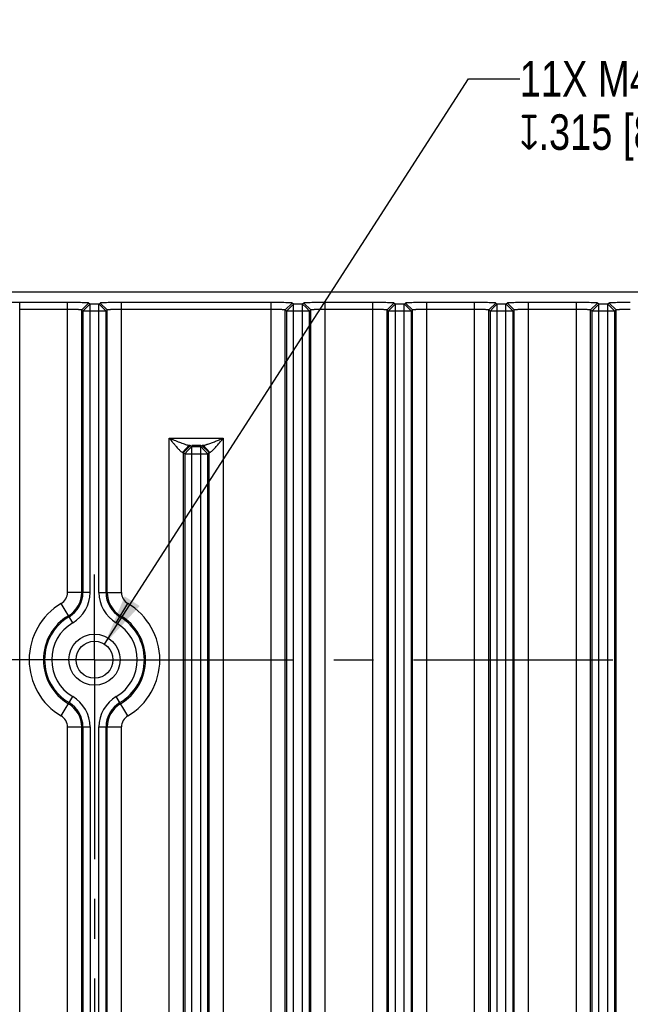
# Model space of a CAD drawing. Header units: inches. Extents: x 0 to 34, y 0 to 22.
# Tile 47 of 59: x 19.5 to 21.6, y 13.4 to 16.9. Entities that reach past the tile are written whole.
import ezdxf

# ---------------------------------------------------------------- set-up
doc = ezdxf.new("R2010")
doc.units = ezdxf.units.IN
doc.header["$LTSCALE"] = 1.87
doc.header["$MEASUREMENT"] = 0
doc.linetypes.add('CENTER', pattern=[0.6, 0.375, -0.075, 0.075, -0.075])
doc.layers.get('0').update_dxf_attribs({"linetype": 'CONTINUOUS'})
for name, color, linetype in [('02___PRT_ALL_AXES', 7, 'CONTINUOUS'), ('DETAIL', 7, 'CONTINUOUS'), ('DIMENSIONS', 7, 'CONTINUOUS')]:
    doc.layers.add(name, color=color, linetype=linetype)
doc.styles.get("Standard").update_dxf_attribs({"font": 'txt', "width": 0.8})
doc.dimstyles.new('DIMSTYLE_1', dxfattribs={"dimtxt": 0.125, "dimasz": 0.18, "dimexe": 0.125, "dimexo": 0.0625, "dimgap": 0.03125, "dimtad": 0, "dimtih": 1, "dimtoh": 1, "dimdec": 3, "dimzin": 4, "dimdsep": 46, "dimtxsty": 'STANDARD', "dimblk": '_FILLED', "dimblk1": '_FILLED', "dimblk2": '_FILLED', "dimcen": 0.09, "dimadec": 0, "dimazin": 0, "dimtp": 0.001, "dimtm": 0.001, "dimtfac": 1, "dimtdec": 3, "dimtofl": 0, "dimtmove": 0, "dimatfit": 3, "dimldrblk": '_FILLED', "dimfxl": 1, "dimtolj": 1, "dimtzin": 4, "dimarcsym": 0})
doc.dimstyles.new('DIMSTYLE_2', dxfattribs={"dimtxt": 0.125, "dimasz": 0.18, "dimexe": 0.125, "dimexo": 0.0625, "dimgap": 0.0625, "dimtad": 0, "dimtih": 1, "dimtoh": 1, "dimdec": 3, "dimzin": 4, "dimdsep": 46, "dimtxsty": 'STANDARD', "dimblk": '_FILLED', "dimblk1": '_FILLED', "dimblk2": '_FILLED', "dimcen": 0.09, "dimadec": 0, "dimazin": 0, "dimtp": 0.001, "dimtm": 0.001, "dimtfac": 1, "dimtdec": 3, "dimtofl": 0, "dimtmove": 0, "dimatfit": 3, "dimldrblk": '_FILLED', "dimfxl": 1, "dimtolj": 1, "dimtzin": 4, "dimarcsym": 0})
doc.dimstyles.get("Standard").update_dxf_attribs({"dimtxt": 0.125, "dimasz": 0.18, "dimexe": 0.125, "dimexo": 0.0625, "dimgap": 0.09, "dimtad": 0, "dimtih": 1, "dimtoh": 1, "dimdec": 3, "dimzin": 4, "dimdsep": 46, "dimtxsty": 'STANDARD', "dimblk": '_FILLED', "dimblk1": '_FILLED', "dimblk2": '_FILLED', "dimcen": 0.09, "dimadec": 0, "dimazin": 0, "dimtol": 1, "dimtp": 0.01, "dimtm": 0.01, "dimtfac": 1, "dimtdec": 3, "dimtofl": 0, "dimtmove": 0, "dimatfit": 3, "dimldrblk": '_FILLED', "dimfxl": 1, "dimtolj": 1, "dimtzin": 4, "dimarcsym": 0})

# ---------------------------------------------------------------- blocks, each defined once
blk = doc.blocks.new('*D15')
at = {"layer": 'DIMENSIONS', "color": 2, "linetype": 'CONTINUOUS'}
blk.add_line((17.4026, 10.8099), (17.4026, 16.6349), dxfattribs=at)
at = {"layer": 'DIMENSIONS', "color": 2, "linetype": 'CONTINUOUS', "insert": (17.3401, 16.6974), "char_height": 0.125, "width": 1.825, "attachment_point": 1, "rotation": 90, "line_spacing_factor": 0.9}
blk.add_mtext('3X 12.485{\\Ftxt.shx;\\W1.000000;\\H0.125000; }[317.11]', dxfattribs=at)
blk = doc.blocks.new('_FILLED')
at = {"color": 0, "linetype": 'BYBLOCK'}
blk.add_solid([(0, 0), (-1, 0.174), (-1, -0.174)], dxfattribs=at)
blk = doc.blocks.new('*D17')
at = {"layer": 'DIMENSIONS', "color": 2, "linetype": 'CONTINUOUS'}
for p, q in [((29.5057, 15.9474), (31.5122, 15.9474)), ((31.3872, 15.9474), (31.3872, 12.2709)), ((31.3872, 8.3444), (31.3872, 12.0209)), ((18.8503, 8.3444), (31.5122, 8.3444))]:
    blk.add_line(p, q, dxfattribs=at)
at = {"layer": 'DIMENSIONS', "color": 2, "linetype": 'CONTINUOUS', "xscale": 0.18, "yscale": 0.18, "zscale": 0.18}
for p, rotation in [((31.3872, 15.9474), 90), ((31.3872, 8.3444), 270)]:
    blk.add_blockref('_FILLED', p, dxfattribs=dict(at, rotation=rotation))
at = {"layer": 'DIMENSIONS', "color": 2, "linetype": 'CONTINUOUS', "insert": (31.3872, 12.2084), "char_height": 0.125, "width": 1.625, "attachment_point": 2, "line_spacing_factor": 0.9}
blk.add_mtext('(7.603{\\Ftxt.shx;\\W1.000000;\\H0.125000; }[193.12])', dxfattribs=at)
blk = doc.blocks.new('*D43')
at = {"layer": 'DIMENSIONS', "color": 2, "linetype": 'CONTINUOUS'}
for p, q in [((17.5936, 16.4632), (17.5936, 16.6349)), ((17.4656, 16.2496), (17.5936, 16.4632)), ((17.4656, 15.0584), (17.4656, 16.2496))]:
    blk.add_line(p, q, dxfattribs=at)
at = {"layer": 'DIMENSIONS', "color": 2, "linetype": 'CONTINUOUS', "insert": (17.5311, 16.6974), "char_height": 0.125, "width": 1.825, "attachment_point": 1, "rotation": 90, "line_spacing_factor": 0.9}
blk.add_mtext('2X 12.422{\\Ftxt.shx;\\W1.000000;\\H0.125000; }[315.51]', dxfattribs=at)

msp = doc.modelspace()

# ---------------------------------------------------------------- linework, layer by layer
at = {"color": 7, "linetype": 'CONTINUOUS'}
for p, q in [((18.2432, 15.9474), (29.4432, 15.9474)), ((19.4711, 8.3967), (19.4711, 15.9101)), ((19.6393, 15.9101), (19.4711, 15.9101)), ((19.6393, 14.8901), (19.6393, 15.9101)), ((19.6893, 15.8839), (19.7137, 15.9083)), ((19.7061, 15.8921), (19.718, 15.904)), ((19.718, 15.904), (19.7137, 15.9083)), ((19.7504, 15.904), (19.718, 15.904)), ((19.7186, 14.8901), (19.7186, 15.904)), ((19.7498, 14.8901), (19.7498, 15.904)), ((19.7547, 15.9083), (19.7504, 15.904)), ((19.7623, 15.8921), (19.7504, 15.904)), ((19.7791, 15.8839), (19.7547, 15.9083)), ((19.8291, 14.8901), (19.8291, 15.9101)), ((20.3553, 15.9101), (19.8291, 15.9101)), ((20.3553, 8.3967), (20.3553, 15.9101)), ((20.4053, 15.8839), (20.4297, 15.9083)), ((20.4221, 15.8921), (20.434, 15.904)), ((20.434, 15.904), (20.4297, 15.9083)), ((20.4664, 15.904), (20.434, 15.904)), ((20.4346, 8.4028), (20.4346, 15.904)), ((20.4658, 8.4028), (20.4658, 15.904)), ((20.4707, 15.9083), (20.4664, 15.904)), ((20.4783, 15.8921), (20.4664, 15.904)), ((20.4951, 15.8839), (20.4707, 15.9083)), ((20.5451, 8.3967), (20.5451, 15.9101)), ((20.7133, 15.9101), (20.5451, 15.9101)), ((20.7133, 8.3967), (20.7133, 15.9101)), ((20.7633, 15.8839), (20.7877, 15.9083)), ((20.7801, 15.8921), (20.792, 15.904)), ((20.792, 15.904), (20.7877, 15.9083)), ((20.8244, 15.904), (20.792, 15.904)), ((20.7926, 8.4028), (20.7926, 15.904)), ((20.8238, 8.4028), (20.8238, 15.904)), ((20.8287, 15.9083), (20.8244, 15.904)), ((20.8363, 15.8921), (20.8244, 15.904)), ((20.8531, 15.8839), (20.8287, 15.9083)), ((20.9031, 8.3967), (20.9031, 15.9101)), ((21.0713, 15.9101), (20.9031, 15.9101)), ((21.0713, 12.3901), (21.0713, 15.9101)), ((21.1213, 15.8839), (21.1457, 15.9083)), ((21.1381, 15.8921), (21.15, 15.904)), ((21.15, 15.904), (21.1457, 15.9083)), ((21.1824, 15.904), (21.15, 15.904)), ((21.1506, 12.3901), (21.1506, 15.904)), ((21.1818, 12.3901), (21.1818, 15.904)), ((21.1867, 15.9083), (21.1824, 15.904)), ((21.1943, 15.8921), (21.1824, 15.904)), ((21.2111, 15.8839), (21.1867, 15.9083)), ((21.2611, 12.3901), (21.2611, 15.9101)), ((21.4293, 15.9101), (21.2611, 15.9101)), ((21.4293, 8.3967), (21.4293, 15.9101)), ((21.4793, 15.8839), (21.5037, 15.9083)), ((21.4961, 15.8921), (21.508, 15.904)), ((21.508, 15.904), (21.5037, 15.9083)), ((21.5404, 15.904), (21.508, 15.904)), ((21.5086, 8.4028), (21.5086, 15.904)), ((21.5398, 8.4028), (21.5398, 15.904)), ((21.5447, 15.9083), (21.5404, 15.904)), ((21.5523, 15.8921), (21.5404, 15.904)), ((21.5691, 15.8839), (21.5447, 15.9083)), ((19.6393, 15.8857), (19.4711, 15.8857)), ((19.6893, 14.8901), (19.6893, 15.8839)), ((19.6936, 15.8796), (19.6893, 15.8839)), ((19.6936, 15.8796), (19.7061, 15.8921)), ((19.6936, 15.8796), (19.6936, 14.8901)), ((19.7186, 15.8796), (19.6936, 15.8796)), ((19.7498, 15.8796), (19.7186, 15.8796)), ((19.7748, 15.8796), (19.7498, 15.8796)), ((19.7748, 15.8796), (19.7623, 15.8921)), ((19.7791, 15.8839), (19.7748, 15.8796)), ((19.7748, 14.8901), (19.7748, 15.8796)), ((19.7791, 14.8901), (19.7791, 15.8839)), ((20.3553, 15.8857), (19.8291, 15.8857)), ((20.4053, 8.4229), (20.4053, 15.8839)), ((20.4096, 15.8796), (20.4053, 15.8839)), ((20.4096, 15.8796), (20.4221, 15.8921)), ((20.4096, 15.8796), (20.4096, 8.4272)), ((20.4346, 15.8796), (20.4096, 15.8796)), ((20.4658, 15.8796), (20.4346, 15.8796)), ((20.4908, 15.8796), (20.4658, 15.8796)), ((20.4908, 15.8796), (20.4783, 15.8921)), ((20.4951, 15.8839), (20.4908, 15.8796)), ((20.4908, 8.4272), (20.4908, 15.8796)), ((20.4951, 8.4229), (20.4951, 15.8839)), ((20.7133, 15.8857), (20.5451, 15.8857)), ((20.7633, 8.4229), (20.7633, 15.8839)), ((20.7676, 15.8796), (20.7633, 15.8839)), ((20.7676, 15.8796), (20.7801, 15.8921)), ((20.7676, 15.8796), (20.7676, 8.4272)), ((20.7926, 15.8796), (20.7676, 15.8796)), ((20.8238, 15.8796), (20.7926, 15.8796)), ((20.8488, 15.8796), (20.8238, 15.8796)), ((20.8488, 15.8796), (20.8363, 15.8921)), ((20.8531, 15.8839), (20.8488, 15.8796)), ((20.8488, 8.4272), (20.8488, 15.8796)), ((20.8531, 8.4229), (20.8531, 15.8839)), ((21.0713, 15.8857), (20.9031, 15.8857)), ((21.1213, 12.3901), (21.1213, 15.8839)), ((21.1256, 15.8796), (21.1213, 15.8839)), ((21.1256, 15.8796), (21.1381, 15.8921)), ((21.1256, 15.8796), (21.1256, 12.3901)), ((21.1506, 15.8796), (21.1256, 15.8796)), ((21.1818, 15.8796), (21.1506, 15.8796)), ((21.2068, 15.8796), (21.1818, 15.8796)), ((21.2068, 15.8796), (21.1943, 15.8921)), ((21.2111, 15.8839), (21.2068, 15.8796)), ((21.2068, 12.3901), (21.2068, 15.8796)), ((21.2111, 12.3901), (21.2111, 15.8839)), ((21.4293, 15.8857), (21.2611, 15.8857)), ((21.4793, 8.4229), (21.4793, 15.8839)), ((21.4836, 15.8796), (21.4793, 15.8839)), ((21.4836, 15.8796), (21.4961, 15.8921)), ((21.4836, 15.8796), (21.4836, 8.4272)), ((21.5086, 15.8796), (21.4836, 15.8796)), ((21.5398, 15.8796), (21.5086, 15.8796)), ((21.5648, 15.8796), (21.5398, 15.8796)), ((21.5648, 15.8796), (21.5523, 15.8921)), ((21.5691, 15.8839), (21.5648, 15.8796)), ((21.5648, 8.4272), (21.5648, 15.8796)), ((21.5691, 8.4229), (21.5691, 15.8839)), ((19.9973, 8.8738), (19.9973, 15.433)), ((19.9973, 15.433), (20.1871, 15.433)), ((20.1871, 15.433), (20.1871, 8.8738)), ((20.0676, 15.408), (20.0441, 15.383)), ((20.0723, 15.4074), (20.0473, 15.3824)), ((20.0473, 8.9244), (20.0473, 15.3824)), ((20.0473, 15.3824), (20.0516, 15.3781)), ((20.0641, 15.3906), (20.0516, 15.3781)), ((20.0766, 15.4031), (20.0641, 15.3906)), ((20.0723, 15.4074), (20.0766, 15.4031)), ((20.0766, 15.408), (20.1078, 15.408)), ((20.0766, 8.9037), (20.0766, 15.4031)), ((20.0766, 15.4031), (20.1078, 15.4031)), ((20.1078, 15.4031), (20.1121, 15.4074)), ((20.1078, 8.9037), (20.1078, 15.4031)), ((20.1078, 15.4031), (20.1203, 15.3906)), ((20.1121, 15.4074), (20.1143, 15.4078)), ((20.1121, 15.4074), (20.1371, 15.3824)), ((20.1143, 15.4078), (20.1168, 15.408)), ((20.1168, 15.408), (20.1402, 15.383)), ((20.1203, 15.3906), (20.1328, 15.3781)), ((20.1328, 15.3781), (20.1371, 15.3824)), ((20.1371, 15.3824), (20.1386, 15.3828)), ((20.1371, 8.9244), (20.1371, 15.3824)), ((20.1386, 15.3828), (20.1402, 15.383)), ((20.0516, 15.3781), (20.0516, 8.9287)), ((20.0516, 15.3781), (20.0766, 15.3781)), ((20.0766, 15.3781), (20.1078, 15.3781)), ((20.1078, 15.3781), (20.1328, 15.3781)), ((20.1328, 8.9287), (20.1328, 15.3781)), ((19.7186, 14.8901), (19.6393, 14.8901)), ((19.7498, 14.8901), (19.8291, 14.8901)), ((19.6575, 14.783), (19.6171, 14.8513)), ((19.8109, 14.783), (19.8512, 14.8513)), ((19.6171, 14.4555), (19.6575, 14.5238)), ((19.8512, 14.4555), (19.8109, 14.5238)), ((19.6393, 9.8901), (19.6393, 14.4167)), ((19.6393, 14.4167), (19.7186, 14.4167)), ((19.6893, 9.8901), (19.6893, 14.4167)), ((19.6936, 14.4167), (19.6936, 9.8901)), ((19.7186, 14.4167), (19.7186, 9.8901)), ((19.7498, 9.8901), (19.7498, 14.4167)), ((19.7498, 14.4167), (19.8291, 14.4167)), ((19.7748, 9.8901), (19.7748, 14.4167)), ((19.7791, 9.8901), (19.7791, 14.4167)), ((19.8291, 9.8901), (19.8291, 14.4167))]:
    msp.add_line(p, q, dxfattribs=at)
for radius in [0.09, 0.0649]:
    msp.add_circle((19.7342, 14.6534), radius, dxfattribs=at)
for centre, radius, start, end in [((19.5942, 14.8901), 0.0451, 300.6033, 360), ((19.5942, 14.8901), 0.0951, 300.6033, 360), ((19.5942, 14.8901), 0.0994, 300.6033, 360), ((19.5942, 14.8901), 0.1244, 300.6033, 360), ((19.8742, 14.8901), 0.1244, 180, 239.3967), ((19.8742, 14.8901), 0.0994, 180, 239.3967), ((19.8742, 14.8901), 0.0951, 180, 239.3967), ((19.8742, 14.8901), 0.0451, 180, 239.3967), ((19.7342, 14.6534), 0.2299, 120.6033, 239.3967), ((19.7342, 14.6534), 0.2299, 300.6033, 59.3967), ((19.7342, 14.6534), 0.1799, 120.6033, 239.3967), ((19.7342, 14.6534), 0.1756, 120.6033, 239.3967), ((19.7342, 14.6534), 0.1756, 300.6033, 59.3967), ((19.7342, 14.6534), 0.1799, 300.6033, 59.3967), ((19.7342, 14.6534), 0.1506, 120.6033, 239.3967), ((19.7342, 14.6534), 0.1506, 300.6033, 59.3967), ((19.5942, 14.4167), 0.1244, 0, 59.3967), ((19.8742, 14.4167), 0.1244, 120.6033, 180), ((19.5942, 14.4167), 0.0951, 0, 59.3967), ((19.5942, 14.4167), 0.0994, 0, 59.3967), ((19.8742, 14.4167), 0.0994, 120.6033, 180), ((19.8742, 14.4167), 0.0951, 120.6033, 180), ((19.5942, 14.4167), 0.0451, 0, 59.3967), ((19.8742, 14.4167), 0.0451, 120.6033, 180)]:
    msp.add_arc(centre, radius, start, end, dxfattribs=at)
for points, knots in [([(19.4711, 15.9101), (19.4617, 15.9101), (19.4443, 15.91), (19.4269, 15.9098), (19.4188, 15.9096)], [0, 0, 0, 0, 0.536798, 1, 1, 1, 1]), ([(19.6909, 15.9096), (19.6828, 15.9098), (19.6656, 15.91), (19.6484, 15.9101), (19.6393, 15.9101)], [0, 0, 0, 0, 0.469251, 1, 1, 1, 1]), ([(19.7137, 15.9083), (19.7136, 15.9084), (19.7135, 15.9084), (19.7132, 15.9085), (19.7126, 15.9086), (19.7119, 15.9087), (19.7111, 15.9088), (19.71, 15.9088), (19.7088, 15.9089), (19.7068, 15.909), (19.704, 15.9092), (19.7002, 15.9093), (19.6957, 15.9095), (19.6926, 15.9096), (19.6909, 15.9096)], [0, 0, 0, 0, 0.00677, 0.021342, 0.044004, 0.074658, 0.113147, 0.159292, 0.212908, 0.273806, 0.416678, 0.586369, 0.781327, 1, 1, 1, 1]), ([(19.7768, 15.9096), (19.7752, 15.9095), (19.7721, 15.9095), (19.7677, 15.9093), (19.764, 15.9092), (19.7608, 15.909), (19.7586, 15.9089), (19.7572, 15.9088), (19.7563, 15.9087), (19.7557, 15.9086), (19.7552, 15.9085), (19.7549, 15.9084), (19.7547, 15.9084), (19.7547, 15.9083)], [0, 0, 0, 0, 0.221801, 0.418379, 0.588487, 0.73088, 0.844322, 0.889807, 0.927603, 0.957572, 0.979592, 0.993613, 1, 1, 1, 1]), ([(19.8291, 15.9101), (19.8197, 15.9101), (19.8023, 15.91), (19.7849, 15.9098), (19.7768, 15.9096)], [0, 0, 0, 0, 0.536798, 1, 1, 1, 1]), ([(20.4069, 15.9096), (20.3988, 15.9098), (20.3816, 15.91), (20.3644, 15.9101), (20.3553, 15.9101)], [0, 0, 0, 0, 0.469251, 1, 1, 1, 1]), ([(20.4297, 15.9083), (20.4296, 15.9084), (20.4295, 15.9084), (20.4292, 15.9085), (20.4286, 15.9086), (20.4279, 15.9087), (20.4271, 15.9088), (20.426, 15.9088), (20.4248, 15.9089), (20.4228, 15.909), (20.42, 15.9092), (20.4162, 15.9093), (20.4117, 15.9095), (20.4086, 15.9096), (20.4069, 15.9096)], [0, 0, 0, 0, 0.00677, 0.021342, 0.044004, 0.074658, 0.113147, 0.159292, 0.212908, 0.273806, 0.416678, 0.586369, 0.781327, 1, 1, 1, 1]), ([(20.4928, 15.9096), (20.4912, 15.9095), (20.4881, 15.9095), (20.4837, 15.9093), (20.48, 15.9092), (20.4768, 15.909), (20.4746, 15.9089), (20.4732, 15.9088), (20.4723, 15.9087), (20.4717, 15.9086), (20.4712, 15.9085), (20.4709, 15.9084), (20.4707, 15.9084), (20.4707, 15.9083)], [0, 0, 0, 0, 0.221801, 0.418379, 0.588487, 0.73088, 0.844322, 0.889807, 0.927603, 0.957572, 0.979592, 0.993613, 1, 1, 1, 1]), ([(20.5451, 15.9101), (20.5357, 15.9101), (20.5183, 15.91), (20.5009, 15.9098), (20.4928, 15.9096)], [0, 0, 0, 0, 0.536798, 1, 1, 1, 1]), ([(20.7649, 15.9096), (20.7568, 15.9098), (20.7396, 15.91), (20.7224, 15.9101), (20.7133, 15.9101)], [0, 0, 0, 0, 0.469251, 1, 1, 1, 1]), ([(20.7877, 15.9083), (20.7876, 15.9084), (20.7875, 15.9084), (20.7872, 15.9085), (20.7866, 15.9086), (20.7859, 15.9087), (20.7851, 15.9088), (20.784, 15.9088), (20.7828, 15.9089), (20.7808, 15.909), (20.778, 15.9092), (20.7742, 15.9093), (20.7697, 15.9095), (20.7666, 15.9096), (20.7649, 15.9096)], [0, 0, 0, 0, 0.00677, 0.021342, 0.044004, 0.074658, 0.113147, 0.159292, 0.212908, 0.273806, 0.416678, 0.586369, 0.781327, 1, 1, 1, 1]), ([(20.8508, 15.9096), (20.8492, 15.9095), (20.8461, 15.9095), (20.8417, 15.9093), (20.838, 15.9092), (20.8348, 15.909), (20.8326, 15.9089), (20.8312, 15.9088), (20.8303, 15.9087), (20.8297, 15.9086), (20.8292, 15.9085), (20.8289, 15.9084), (20.8287, 15.9084), (20.8287, 15.9083)], [0, 0, 0, 0, 0.221801, 0.418379, 0.588487, 0.73088, 0.844322, 0.889807, 0.927603, 0.957572, 0.979592, 0.993613, 1, 1, 1, 1]), ([(20.9031, 15.9101), (20.8937, 15.9101), (20.8763, 15.91), (20.8589, 15.9098), (20.8508, 15.9096)], [0, 0, 0, 0, 0.536798, 1, 1, 1, 1]), ([(21.1229, 15.9096), (21.1148, 15.9098), (21.0976, 15.91), (21.0804, 15.9101), (21.0713, 15.9101)], [0, 0, 0, 0, 0.469251, 1, 1, 1, 1]), ([(21.1457, 15.9083), (21.1456, 15.9084), (21.1455, 15.9084), (21.1452, 15.9085), (21.1446, 15.9086), (21.1439, 15.9087), (21.1431, 15.9088), (21.142, 15.9088), (21.1408, 15.9089), (21.1388, 15.909), (21.136, 15.9092), (21.1322, 15.9093), (21.1277, 15.9095), (21.1246, 15.9096), (21.1229, 15.9096)], [0, 0, 0, 0, 0.00677, 0.021342, 0.044004, 0.074658, 0.113147, 0.159292, 0.212908, 0.273806, 0.416678, 0.586369, 0.781327, 1, 1, 1, 1]), ([(21.2088, 15.9096), (21.2072, 15.9095), (21.2041, 15.9095), (21.1997, 15.9093), (21.196, 15.9092), (21.1928, 15.909), (21.1906, 15.9089), (21.1892, 15.9088), (21.1883, 15.9087), (21.1877, 15.9086), (21.1872, 15.9085), (21.1869, 15.9084), (21.1867, 15.9084), (21.1867, 15.9083)], [0, 0, 0, 0, 0.221801, 0.418379, 0.588487, 0.73088, 0.844322, 0.889807, 0.927603, 0.957572, 0.979592, 0.993613, 1, 1, 1, 1]), ([(21.2611, 15.9101), (21.2517, 15.9101), (21.2343, 15.91), (21.2169, 15.9098), (21.2088, 15.9096)], [0, 0, 0, 0, 0.536798, 1, 1, 1, 1]), ([(21.4809, 15.9096), (21.4728, 15.9098), (21.4556, 15.91), (21.4384, 15.9101), (21.4293, 15.9101)], [0, 0, 0, 0, 0.469251, 1, 1, 1, 1]), ([(21.5037, 15.9083), (21.5036, 15.9084), (21.5035, 15.9084), (21.5032, 15.9085), (21.5026, 15.9086), (21.5019, 15.9087), (21.5011, 15.9088), (21.5, 15.9088), (21.4988, 15.9089), (21.4968, 15.909), (21.494, 15.9092), (21.4902, 15.9093), (21.4857, 15.9095), (21.4826, 15.9096), (21.4809, 15.9096)], [0, 0, 0, 0, 0.00677, 0.021342, 0.044004, 0.074658, 0.113147, 0.159292, 0.212908, 0.273806, 0.416678, 0.586369, 0.781327, 1, 1, 1, 1]), ([(21.5668, 15.9096), (21.5652, 15.9095), (21.5621, 15.9095), (21.5577, 15.9093), (21.554, 15.9092), (21.5508, 15.909), (21.5486, 15.9089), (21.5472, 15.9088), (21.5463, 15.9087), (21.5457, 15.9086), (21.5452, 15.9085), (21.5449, 15.9084), (21.5447, 15.9084), (21.5447, 15.9083)], [0, 0, 0, 0, 0.221801, 0.418379, 0.588487, 0.73088, 0.844322, 0.889807, 0.927603, 0.957572, 0.979592, 0.993613, 1, 1, 1, 1]), ([(21.6191, 15.9101), (21.6097, 15.9101), (21.5923, 15.91), (21.5749, 15.9098), (21.5668, 15.9096)], [0, 0, 0, 0, 0.536798, 1, 1, 1, 1]), ([(19.6851, 15.8846), (19.684, 15.8847), (19.6814, 15.8849), (19.6753, 15.8852), (19.6682, 15.8854), (19.6602, 15.8856), (19.6511, 15.8856), (19.644, 15.8856), (19.6393, 15.8857)], [0, 0, 0, 0, 0.073716, 0.166688, 0.40255, 0.540627, 0.688543, 1, 1, 1, 1]), ([(19.6893, 15.8839), (19.6892, 15.884), (19.6891, 15.884), (19.6889, 15.8841), (19.6885, 15.8842), (19.6878, 15.8843), (19.6867, 15.8845), (19.6857, 15.8846), (19.6851, 15.8846)], [0, 0, 0, 0, 0.030945, 0.089056, 0.174403, 0.286747, 0.591201, 1, 1, 1, 1]), ([(19.8291, 15.8857), (19.8259, 15.8857), (19.8196, 15.8856), (19.8105, 15.8856), (19.802, 15.8854), (19.7956, 15.8852), (19.791, 15.8851), (19.7881, 15.8849), (19.7855, 15.8848), (19.7834, 15.8846), (19.7817, 15.8845), (19.7805, 15.8843), (19.7798, 15.8841), (19.7795, 15.8841), (19.7793, 15.884), (19.7791, 15.884), (19.7791, 15.8839)], [0, 0, 0, 0, 0.19149, 0.37661, 0.547401, 0.697693, 0.763381, 0.821983, 0.872992, 0.915916, 0.950314, 0.975931, 0.985381, 0.992557, 0.997432, 1, 1, 1, 1]), ([(20.4011, 15.8846), (20.4, 15.8847), (20.3974, 15.8849), (20.3913, 15.8852), (20.3842, 15.8854), (20.3762, 15.8856), (20.3671, 15.8856), (20.36, 15.8856), (20.3553, 15.8857)], [0, 0, 0, 0, 0.073716, 0.166688, 0.40255, 0.540627, 0.688543, 1, 1, 1, 1]), ([(20.4053, 15.8839), (20.4052, 15.884), (20.4051, 15.884), (20.4049, 15.8841), (20.4045, 15.8842), (20.4038, 15.8843), (20.4027, 15.8845), (20.4017, 15.8846), (20.4011, 15.8846)], [0, 0, 0, 0, 0.030945, 0.089056, 0.174403, 0.286747, 0.591201, 1, 1, 1, 1]), ([(20.5451, 15.8857), (20.5419, 15.8857), (20.5356, 15.8856), (20.5265, 15.8856), (20.518, 15.8854), (20.5116, 15.8852), (20.507, 15.8851), (20.5041, 15.8849), (20.5015, 15.8848), (20.4994, 15.8846), (20.4977, 15.8845), (20.4965, 15.8843), (20.4958, 15.8841), (20.4955, 15.8841), (20.4953, 15.884), (20.4951, 15.884), (20.4951, 15.8839)], [0, 0, 0, 0, 0.19149, 0.37661, 0.547401, 0.697693, 0.763381, 0.821983, 0.872992, 0.915916, 0.950314, 0.975931, 0.985381, 0.992557, 0.997432, 1, 1, 1, 1]), ([(20.7591, 15.8846), (20.758, 15.8847), (20.7554, 15.8849), (20.7493, 15.8852), (20.7422, 15.8854), (20.7342, 15.8856), (20.7251, 15.8856), (20.718, 15.8856), (20.7133, 15.8857)], [0, 0, 0, 0, 0.073716, 0.166688, 0.40255, 0.540627, 0.688543, 1, 1, 1, 1]), ([(20.7633, 15.8839), (20.7632, 15.884), (20.7631, 15.884), (20.7629, 15.8841), (20.7625, 15.8842), (20.7618, 15.8843), (20.7607, 15.8845), (20.7597, 15.8846), (20.7591, 15.8846)], [0, 0, 0, 0, 0.030945, 0.089056, 0.174403, 0.286747, 0.591201, 1, 1, 1, 1]), ([(20.9031, 15.8857), (20.8999, 15.8857), (20.8936, 15.8856), (20.8845, 15.8856), (20.876, 15.8854), (20.8696, 15.8852), (20.865, 15.8851), (20.8621, 15.8849), (20.8595, 15.8848), (20.8574, 15.8846), (20.8557, 15.8845), (20.8545, 15.8843), (20.8538, 15.8841), (20.8535, 15.8841), (20.8533, 15.884), (20.8531, 15.884), (20.8531, 15.8839)], [0, 0, 0, 0, 0.19149, 0.37661, 0.547401, 0.697693, 0.763381, 0.821983, 0.872992, 0.915916, 0.950314, 0.975931, 0.985381, 0.992557, 0.997432, 1, 1, 1, 1]), ([(21.1171, 15.8846), (21.116, 15.8847), (21.1134, 15.8849), (21.1073, 15.8852), (21.1002, 15.8854), (21.0922, 15.8856), (21.0831, 15.8856), (21.076, 15.8856), (21.0713, 15.8857)], [0, 0, 0, 0, 0.073716, 0.166688, 0.40255, 0.540627, 0.688543, 1, 1, 1, 1]), ([(21.1213, 15.8839), (21.1212, 15.884), (21.1211, 15.884), (21.1209, 15.8841), (21.1205, 15.8842), (21.1198, 15.8843), (21.1187, 15.8845), (21.1177, 15.8846), (21.1171, 15.8846)], [0, 0, 0, 0, 0.030945, 0.089056, 0.174403, 0.286747, 0.591201, 1, 1, 1, 1]), ([(21.2611, 15.8857), (21.2579, 15.8857), (21.2516, 15.8856), (21.2425, 15.8856), (21.234, 15.8854), (21.2276, 15.8852), (21.223, 15.8851), (21.2201, 15.8849), (21.2175, 15.8848), (21.2154, 15.8846), (21.2137, 15.8845), (21.2125, 15.8843), (21.2118, 15.8841), (21.2115, 15.8841), (21.2113, 15.884), (21.2111, 15.884), (21.2111, 15.8839)], [0, 0, 0, 0, 0.19149, 0.37661, 0.547401, 0.697693, 0.763381, 0.821983, 0.872992, 0.915916, 0.950314, 0.975931, 0.985381, 0.992557, 0.997432, 1, 1, 1, 1]), ([(21.4751, 15.8846), (21.474, 15.8847), (21.4714, 15.8849), (21.4653, 15.8852), (21.4582, 15.8854), (21.4502, 15.8856), (21.4411, 15.8856), (21.434, 15.8856), (21.4293, 15.8857)], [0, 0, 0, 0, 0.073716, 0.166688, 0.40255, 0.540627, 0.688543, 1, 1, 1, 1]), ([(21.4793, 15.8839), (21.4792, 15.884), (21.4791, 15.884), (21.4789, 15.8841), (21.4785, 15.8842), (21.4778, 15.8843), (21.4767, 15.8845), (21.4757, 15.8846), (21.4751, 15.8846)], [0, 0, 0, 0, 0.030945, 0.089056, 0.174403, 0.286747, 0.591201, 1, 1, 1, 1]), ([(21.6191, 15.8857), (21.6159, 15.8857), (21.6096, 15.8856), (21.6005, 15.8856), (21.592, 15.8854), (21.5856, 15.8852), (21.581, 15.8851), (21.5781, 15.8849), (21.5755, 15.8848), (21.5734, 15.8846), (21.5717, 15.8845), (21.5705, 15.8843), (21.5698, 15.8841), (21.5695, 15.8841), (21.5693, 15.884), (21.5691, 15.884), (21.5691, 15.8839)], [0, 0, 0, 0, 0.19149, 0.37661, 0.547401, 0.697693, 0.763381, 0.821983, 0.872992, 0.915916, 0.950314, 0.975931, 0.985381, 0.992557, 0.997432, 1, 1, 1, 1]), ([(19.9973, 15.433), (20.0014, 15.4278), (20.0078, 15.4201), (20.0162, 15.41), (20.0224, 15.4028), (20.0275, 15.397), (20.0315, 15.3927), (20.0343, 15.3898), (20.037, 15.3873), (20.0396, 15.3852), (20.0419, 15.3838), (20.0434, 15.3831), (20.0441, 15.383)], [0, 0, 0, 0, 0.290382, 0.432976, 0.57174, 0.704316, 0.767233, 0.826699, 0.881198, 0.929318, 0.969402, 1, 1, 1, 1]), ([(19.9973, 15.433), (20.0014, 15.4313), (20.0087, 15.4284), (20.0189, 15.4242), (20.0311, 15.4194), (20.0402, 15.4159), (20.0462, 15.4137)], [0, 0, 0, 0, 0.254874, 0.445136, 0.633628, 1, 1, 1, 1]), ([(20.1332, 15.412), (20.1376, 15.4135), (20.1464, 15.4167), (20.1598, 15.4219), (20.1734, 15.4274), (20.1825, 15.4312), (20.1871, 15.433)], [0, 0, 0, 0, 0.239343, 0.488986, 0.743491, 1, 1, 1, 1]), ([(20.1449, 15.3854), (20.1465, 15.3866), (20.1498, 15.3896), (20.1547, 15.3947), (20.1599, 15.4004), (20.1671, 15.4087), (20.1762, 15.4196), (20.1835, 15.4285), (20.1871, 15.433)], [0, 0, 0, 0, 0.096701, 0.20945, 0.331815, 0.46017, 0.727047, 1, 1, 1, 1]), ([(20.0441, 15.383), (20.0446, 15.383), (20.0453, 15.3829), (20.0463, 15.3827), (20.0469, 15.3826), (20.0472, 15.3825), (20.0472, 15.3824), (20.0473, 15.3824)], [0, 0, 0, 0, 0.403997, 0.704234, 0.901262, 0.96209, 1, 1, 1, 1]), ([(20.0462, 15.4137), (20.0482, 15.413), (20.052, 15.4117), (20.0576, 15.41), (20.0627, 15.4086), (20.066, 15.4081), (20.0676, 15.408)], [0, 0, 0, 0, 0.279779, 0.545576, 0.790062, 1, 1, 1, 1]), ([(20.0676, 15.408), (20.0682, 15.408), (20.0693, 15.4079), (20.0706, 15.4078), (20.0714, 15.4076), (20.0718, 15.4076), (20.0721, 15.4075), (20.0722, 15.4074), (20.0723, 15.4074)], [0, 0, 0, 0, 0.408065, 0.710394, 0.821886, 0.907006, 0.966024, 1, 1, 1, 1]), ([(20.1168, 15.408), (20.118, 15.408), (20.1206, 15.4084), (20.1245, 15.4093), (20.1288, 15.4106), (20.1317, 15.4115), (20.1332, 15.412)], [0, 0, 0, 0, 0.210771, 0.455377, 0.720455, 1, 1, 1, 1]), ([(20.1402, 15.383), (20.1406, 15.383), (20.1413, 15.3832), (20.1429, 15.384), (20.1441, 15.3848), (20.1449, 15.3854)], [0, 0, 0, 0, 0.195252, 0.427943, 1, 1, 1, 1])]:
    msp.add_open_spline(points, degree=3, knots=knots, dxfattribs=at)
at = {"layer": '02___PRT_ALL_AXES', "color": 7, "linetype": 'CENTER'}
for q in [(19.7342, 14.9534), (19.4342, 14.6534), (19.7342, 9.7547), (22.2982, 14.6534)]:
    msp.add_line((19.7342, 14.6534), q, dxfattribs=at)

# ---------------------------------------------------------------- texts
at = {"layer": 'DETAIL', "color": 2, "linetype": 'CONTINUOUS', "insert": (21.2303, 16.7599), "char_height": 0.125, "width": 1.1, "attachment_point": 1, "line_spacing_factor": 0.9}
msp.add_mtext('11X M4 HOLE\\P\\Fgdt;{\\Fgdt;x}\\Ftxt;.315 [8]', dxfattribs=at)

# ---------------------------------------------------------------- dimensions: what is measured, and where the dimension line sits
at = {"layer": 'DIMENSIONS', "color": 2, "linetype": 'CONTINUOUS'}
for feature_location, offset, dtype, origin, text, picture, middle in [((17.4026, 10.8099), (0, 5.825), 1, (29.8872, 10.7474), '3X <>', '*D15', (17.4026, 17.6099)), ((17.4655906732, 15.058409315), (0.1279771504, 1.5764901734), 0, (29.8871770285, 14.995909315), '2X <>', '*D43', (17.5935678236, 17.6098994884))]:
    dim = msp.add_ordinate_dim(feature_location=feature_location, offset=offset, dtype=dtype, origin=origin, text=text, dimstyle='DIMSTYLE_1', dxfattribs=at)
    dim.commit()
    dim.dimension.update_dxf_attribs({"geometry": picture, "text_midpoint": middle})
dim = msp.add_linear_dim(base=(31.3872, 15.9474), p1=(18.7878, 8.3444), p2=(29.4432, 15.9474), angle=90, text='(<>)', dimstyle='DIMSTYLE_2', dxfattribs=at)
dim.commit()
dim.dimension.update_dxf_attribs({"geometry": '*D17', "text_midpoint": (31.3872, 12.1459), "dimtype": 160})

# ---------------------------------------------------------------- leaders
at = {"layer": 'DETAIL', "color": 2, "linetype": 'CONTINUOUS'}
msp.add_leader([(19.7693, 14.708), (21.0503, 16.6974), (21.2303, 16.6974)], dimstyle='STANDARD', override={"dimtad": 0}, dxfattribs=at)

doc.saveas('drawing.dxf')
